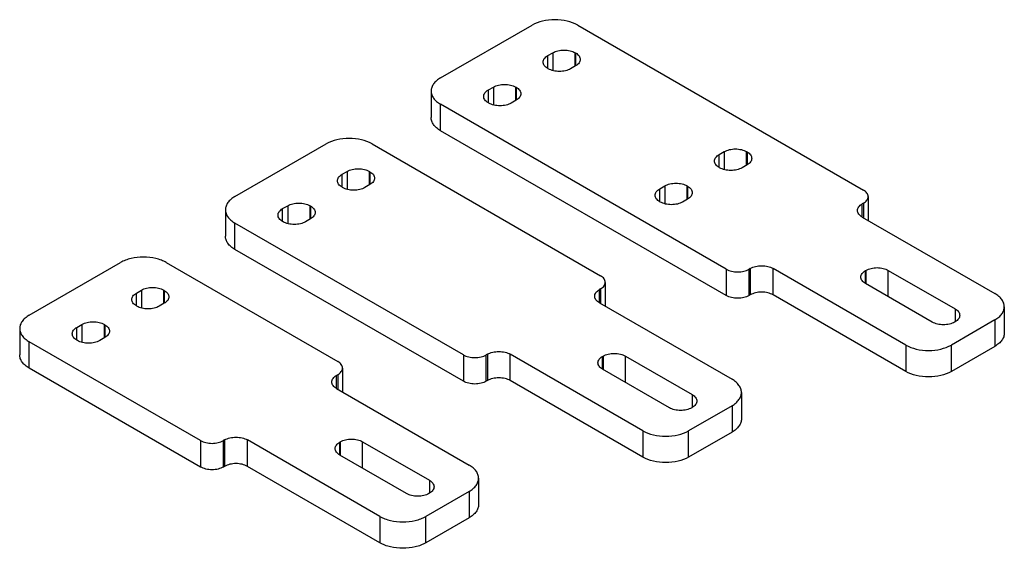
# Model space of a CAD drawing. Header units: millimetres. Extents: x 45 to 350, y 194 to 357.
import ezdxf

# ---------------------------------------------------------------- set-up
doc = ezdxf.new("R2010")
doc.units = ezdxf.units.MM
doc.header["$LTSCALE"] = 35.83421
doc.layers.get('0').update_dxf_attribs({"linetype": 'CONTINUOUS'})

msp = doc.modelspace()

# ---------------------------------------------------------------- linework, layer by layer
at = {"color": 7, "linetype": 'Continuous'}
for p, q in [((175.3, 339.34), (203.59, 355.67)), ((217.73, 355.67), (306.12, 304.64)), ((208.46, 346.24), (210.02, 347.14)), ((208.46, 342.24), (208.46, 346.24)), ((210.02, 347.14), (210.02, 341.69)), ((216.95, 342.97), (216.95, 347.14)), ((216.95, 347.14), (217.09, 347.06)), ((217.09, 347.06), (217.09, 343.06)), ((208.61, 342.16), (208.46, 342.24)), ((217.09, 343.06), (215.54, 342.16)), ((172.37, 335.26), (172.37, 327.09)), ((190.08, 335.63), (191.64, 336.52)), ((190.08, 331.63), (190.08, 335.63)), ((191.64, 336.52), (191.64, 331.07)), ((198.56, 332.36), (198.56, 336.52)), ((198.56, 336.52), (198.71, 336.44)), ((198.71, 336.44), (198.71, 332.44)), ((198.71, 332.44), (197.15, 331.54)), ((175.3, 323.01), (175.3, 331.18)), ((263.69, 280.15), (175.3, 331.18)), ((190.22, 331.54), (190.08, 331.63)), ((263.69, 271.98), (175.3, 323.01)), ((111.66, 302.6), (139.95, 318.93)), ((154.09, 318.93), (224.8, 278.11)), ((261.5, 315.62), (263.05, 316.52)), ((261.5, 311.62), (261.5, 315.62)), ((263.05, 316.52), (263.05, 311.07)), ((269.98, 312.36), (269.98, 316.52)), ((269.98, 316.52), (270.12, 316.44)), ((270.12, 316.44), (270.12, 312.44)), ((261.64, 311.54), (261.5, 311.62)), ((270.12, 312.44), (268.57, 311.54)), ((144.82, 309.5), (146.38, 310.4)), ((144.82, 305.5), (144.82, 309.5)), ((146.38, 310.4), (146.38, 304.95)), ((153.31, 306.23), (153.31, 310.4)), ((153.31, 310.4), (153.45, 310.32)), ((153.45, 310.32), (153.45, 306.31)), ((144.97, 305.42), (144.82, 305.5)), ((153.45, 306.31), (151.9, 305.42)), ((243.11, 305.01), (244.67, 305.91)), ((243.11, 301.01), (243.11, 305.01)), ((244.67, 305.91), (244.67, 300.45)), ((251.6, 301.74), (251.6, 305.91)), ((251.6, 305.91), (251.74, 305.82)), ((251.74, 305.82), (251.74, 301.82)), ((251.74, 301.82), (250.18, 300.93)), ((307.58, 302.6), (307.58, 295.22)), ((126.44, 298.88), (128, 299.78)), ((126.44, 294.88), (126.44, 298.88)), ((128, 299.78), (128, 294.33)), ((134.93, 295.62), (134.93, 299.78)), ((134.93, 299.78), (135.07, 299.7)), ((135.07, 299.7), (135.07, 295.7)), ((243.25, 300.93), (243.11, 301.01)), ((306.12, 300.56), (305.76, 300.35)), ((305.76, 296.27), (305.76, 300.35)), ((306.12, 300.56), (306.12, 296.07)), ((108.73, 298.52), (108.73, 290.35)), ((135.07, 295.7), (133.51, 294.8)), ((305.76, 296.27), (346.77, 272.59)), ((111.66, 286.27), (111.66, 294.43)), ((182.37, 253.61), (111.66, 294.43)), ((126.58, 294.8), (126.44, 294.88)), ((182.37, 245.45), (111.66, 286.27)), ((48.02, 265.86), (76.31, 282.19)), ((90.45, 282.19), (143.48, 251.57)), ((271.11, 280.35), (270.76, 280.15)), ((271.11, 280.35), (271.11, 272.19)), ((319.2, 256.67), (278.19, 280.35)), ((278.19, 272.19), (278.19, 280.35)), ((263.69, 280.15), (263.69, 271.98)), ((270.76, 271.98), (270.76, 280.15)), ((306.75, 279.7), (306.89, 279.78)), ((306.75, 275.7), (306.75, 279.7)), ((306.89, 279.78), (306.89, 275.62)), ((313.82, 279.78), (334.47, 267.86)), ((313.82, 271.61), (313.82, 279.78)), ((226.26, 276.06), (226.26, 268.69)), ((327.4, 263.78), (306.75, 275.7)), ((81.19, 272.76), (82.74, 273.66)), ((81.19, 268.76), (81.19, 272.76)), ((82.74, 273.66), (82.74, 268.17)), ((89.67, 269.49), (89.67, 273.66)), ((89.67, 273.66), (89.81, 273.57)), ((89.81, 273.57), (89.81, 269.57)), ((224.8, 274.02), (224.45, 273.82)), ((224.45, 269.74), (224.45, 273.82)), ((224.8, 274.02), (224.8, 269.53)), ((271.11, 272.19), (270.76, 271.98)), ((319.2, 248.51), (278.19, 272.19)), ((81.33, 268.67), (81.19, 268.76)), ((89.81, 269.57), (88.26, 268.67)), ((224.45, 269.74), (265.46, 246.06)), ((349.7, 268.51), (349.7, 260.35)), ((334.47, 267.86), (334.47, 263.86)), ((62.8, 262.14), (64.36, 263.04)), ((62.8, 258.14), (62.8, 262.14)), ((64.36, 263.04), (64.36, 257.55)), ((71.29, 258.88), (71.29, 263.04)), ((71.29, 263.04), (71.43, 262.96)), ((71.43, 262.96), (71.43, 258.96)), ((346.77, 264.43), (333.34, 256.67)), ((334.47, 263.86), (334.33, 263.78)), ((346.77, 264.43), (346.77, 256.26)), ((45.09, 261.78), (45.09, 253.61)), ((71.43, 258.96), (69.87, 258.06)), ((48.02, 249.53), (48.02, 257.69)), ((101.06, 227.07), (48.02, 257.69)), ((62.94, 258.06), (62.8, 258.14)), ((319.2, 256.67), (319.2, 248.51)), ((333.34, 248.51), (333.34, 256.67)), ((346.77, 256.26), (333.34, 248.51)), ((182.37, 253.61), (182.37, 245.45)), ((189.8, 253.81), (189.44, 253.61)), ((189.44, 245.45), (189.44, 253.61)), ((189.8, 253.81), (189.8, 245.65)), ((237.88, 230.14), (196.87, 253.81)), ((196.87, 245.65), (196.87, 253.81)), ((225.44, 253.16), (225.58, 253.24)), ((225.44, 249.16), (225.44, 253.16)), ((225.58, 253.24), (225.58, 249.08)), ((232.51, 253.24), (253.15, 241.32)), ((232.51, 245.08), (232.51, 253.24)), ((101.06, 218.91), (48.02, 249.53)), ((143.48, 247.49), (143.13, 247.28)), ((143.13, 243.2), (143.13, 247.28)), ((143.48, 247.49), (143.48, 243)), ((144.95, 249.53), (144.95, 242.15)), ((246.08, 237.24), (225.44, 249.16)), ((189.8, 245.65), (189.44, 245.45)), ((237.88, 221.97), (196.87, 245.65)), ((143.13, 243.2), (184.14, 219.52)), ((253.15, 241.32), (253.15, 237.32)), ((268.39, 241.98), (268.39, 233.81)), ((265.46, 237.89), (252.02, 230.14)), ((265.46, 237.89), (265.46, 229.73)), ((253.15, 237.32), (253.01, 237.24)), ((237.88, 230.14), (237.88, 221.97)), ((252.02, 221.97), (252.02, 230.14)), ((265.46, 229.73), (252.02, 221.97)), ((101.06, 227.07), (101.06, 218.91)), ((108.48, 227.28), (108.13, 227.07)), ((108.13, 218.91), (108.13, 227.07)), ((108.48, 227.28), (108.48, 219.11)), ((115.55, 219.11), (115.55, 227.28)), ((156.56, 203.6), (115.55, 227.28)), ((144.12, 226.63), (144.26, 226.71)), ((144.12, 222.62), (144.12, 226.63)), ((144.26, 226.71), (144.26, 222.54)), ((151.19, 226.71), (171.84, 214.79)), ((151.19, 218.54), (151.19, 226.71)), ((164.77, 210.7), (144.12, 222.62)), ((108.48, 219.11), (108.13, 218.91)), ((156.56, 195.44), (115.55, 219.11)), ((171.84, 214.79), (171.84, 210.79)), ((187.07, 215.44), (187.07, 207.27)), ((184.14, 211.36), (170.71, 203.6)), ((171.84, 210.79), (171.7, 210.7)), ((184.14, 211.36), (184.14, 203.19)), ((156.56, 203.6), (156.56, 195.44)), ((170.71, 195.44), (170.71, 203.6)), ((184.14, 203.19), (170.71, 195.44))]:
    msp.add_line(p, q, dxfattribs=at)
for points, knots in [([(217.73, 355.67), (216.72, 356.25), (214.39, 357.1), (210.66, 357.5), (206.92, 357.1), (204.59, 356.25), (203.59, 355.67)], [0, 0, 0, 0, 0.237229, 0.500001, 0.762772, 1, 1, 1, 1]), ([(210.02, 347.14), (210.51, 347.42), (211.66, 347.84), (213.48, 348.04), (215.31, 347.84), (216.46, 347.42), (216.95, 347.14)], [0, 0, 0, 0, 0.23724, 0.499999, 0.762759, 1, 1, 1, 1]), ([(207.03, 344.24), (207.03, 344.43), (207.1, 344.82), (207.39, 345.36), (207.86, 345.85), (208.25, 346.12), (208.46, 346.24)], [0, 0, 0, 0, 0.217782, 0.450909, 0.710295, 1, 1, 1, 1]), ([(208.46, 342.24), (208.25, 342.36), (207.86, 342.63), (207.39, 343.12), (207.1, 343.66), (207.03, 344.05), (207.03, 344.24)], [0, 0, 0, 0, 0.289705, 0.549092, 0.782218, 1, 1, 1, 1]), ([(217.09, 347.06), (217.31, 346.93), (217.7, 346.66), (218.16, 346.17), (218.46, 345.63), (218.53, 345.24), (218.53, 345.06)], [0, 0, 0, 0, 0.289705, 0.549092, 0.782218, 1, 1, 1, 1]), ([(218.53, 345.06), (218.53, 344.87), (218.46, 344.48), (218.16, 343.94), (217.7, 343.45), (217.31, 343.18), (217.09, 343.06)], [0, 0, 0, 0, 0.217782, 0.450909, 0.710295, 1, 1, 1, 1]), ([(215.54, 342.16), (215.04, 341.87), (213.9, 341.46), (212.07, 341.26), (210.24, 341.46), (209.1, 341.87), (208.61, 342.16)], [0, 0, 0, 0, 0.23724, 0.499999, 0.762759, 1, 1, 1, 1]), ([(175.3, 339.34), (174.86, 339.09), (174.07, 338.54), (173.11, 337.54), (172.51, 336.43), (172.37, 335.64), (172.37, 335.26)], [0, 0, 0, 0, 0.289778, 0.549072, 0.782227, 1, 1, 1, 1]), ([(172.37, 335.26), (172.37, 334.88), (172.51, 334.08), (173.11, 332.98), (174.07, 331.98), (174.86, 331.43), (175.3, 331.18)], [0, 0, 0, 0, 0.217772, 0.450927, 0.710222, 1, 1, 1, 1]), ([(188.64, 333.63), (188.64, 333.81), (188.71, 334.2), (189.01, 334.74), (189.47, 335.23), (189.86, 335.5), (190.08, 335.63)], [0, 0, 0, 0, 0.217782, 0.450909, 0.710295, 1, 1, 1, 1]), ([(191.64, 336.52), (192.13, 336.81), (193.27, 337.22), (195.1, 337.42), (196.93, 337.22), (198.07, 336.81), (198.56, 336.52)], [0, 0, 0, 0, 0.23724, 0.499999, 0.762759, 1, 1, 1, 1]), ([(198.71, 336.44), (198.92, 336.32), (199.31, 336.05), (199.78, 335.56), (200.07, 335.02), (200.14, 334.63), (200.14, 334.44)], [0, 0, 0, 0, 0.289705, 0.549092, 0.782218, 1, 1, 1, 1]), ([(190.08, 331.63), (189.86, 331.75), (189.47, 332.02), (189.01, 332.51), (188.71, 333.05), (188.64, 333.44), (188.64, 333.63)], [0, 0, 0, 0, 0.289705, 0.549092, 0.782218, 1, 1, 1, 1]), ([(200.14, 334.44), (200.14, 334.26), (200.07, 333.87), (199.78, 333.32), (199.31, 332.84), (198.92, 332.57), (198.71, 332.44)], [0, 0, 0, 0, 0.217782, 0.450909, 0.710295, 1, 1, 1, 1]), ([(197.15, 331.54), (196.66, 331.26), (195.51, 330.85), (193.69, 330.65), (191.86, 330.85), (190.71, 331.26), (190.22, 331.54)], [0, 0, 0, 0, 0.23724, 0.499999, 0.762759, 1, 1, 1, 1]), ([(175.3, 323.01), (174.86, 323.26), (174.07, 323.81), (173.11, 324.81), (172.51, 325.92), (172.37, 326.71), (172.37, 327.09)], [0, 0, 0, 0, 0.289778, 0.549073, 0.782228, 1, 1, 1, 1]), ([(154.09, 318.93), (153.08, 319.51), (150.75, 320.35), (147.02, 320.76), (143.28, 320.35), (140.95, 319.51), (139.95, 318.93)], [0, 0, 0, 0, 0.237227, 0.500001, 0.762774, 1, 1, 1, 1]), ([(263.05, 316.52), (263.55, 316.8), (264.69, 317.22), (266.52, 317.42), (268.35, 317.22), (269.49, 316.8), (269.98, 316.52)], [0, 0, 0, 0, 0.23724, 0.499999, 0.762759, 1, 1, 1, 1]), ([(260.06, 313.62), (260.06, 313.81), (260.13, 314.2), (260.43, 314.74), (260.89, 315.23), (261.28, 315.5), (261.5, 315.62)], [0, 0, 0, 0, 0.217782, 0.450909, 0.710295, 1, 1, 1, 1]), ([(270.12, 316.44), (270.34, 316.32), (270.73, 316.05), (271.2, 315.56), (271.49, 315.01), (271.56, 314.63), (271.56, 314.44)], [0, 0, 0, 0, 0.289705, 0.549092, 0.782218, 1, 1, 1, 1]), ([(271.56, 314.44), (271.56, 314.25), (271.49, 313.86), (271.2, 313.32), (270.73, 312.83), (270.34, 312.56), (270.12, 312.44)], [0, 0, 0, 0, 0.217782, 0.450909, 0.710295, 1, 1, 1, 1]), ([(146.38, 310.4), (146.87, 310.68), (148.02, 311.1), (149.85, 311.29), (151.67, 311.1), (152.82, 310.68), (153.31, 310.4)], [0, 0, 0, 0, 0.23724, 0.499999, 0.762759, 1, 1, 1, 1]), ([(261.5, 311.62), (261.28, 311.75), (260.89, 312.01), (260.43, 312.5), (260.13, 313.05), (260.06, 313.44), (260.06, 313.62)], [0, 0, 0, 0, 0.289705, 0.549092, 0.782218, 1, 1, 1, 1]), ([(268.57, 311.54), (268.08, 311.26), (266.93, 310.84), (265.1, 310.64), (263.27, 310.84), (262.13, 311.26), (261.64, 311.54)], [0, 0, 0, 0, 0.23724, 0.499999, 0.762759, 1, 1, 1, 1]), ([(143.39, 307.5), (143.39, 307.69), (143.46, 308.07), (143.75, 308.62), (144.22, 309.11), (144.61, 309.37), (144.82, 309.5)], [0, 0, 0, 0, 0.217782, 0.450909, 0.710295, 1, 1, 1, 1]), ([(153.45, 310.32), (153.67, 310.19), (154.06, 309.92), (154.52, 309.43), (154.82, 308.89), (154.89, 308.5), (154.89, 308.31)], [0, 0, 0, 0, 0.289705, 0.549092, 0.782218, 1, 1, 1, 1]), ([(154.89, 308.31), (154.89, 308.13), (154.82, 307.74), (154.52, 307.2), (154.06, 306.71), (153.67, 306.44), (153.45, 306.31)], [0, 0, 0, 0, 0.217782, 0.450909, 0.710295, 1, 1, 1, 1]), ([(144.82, 305.5), (144.61, 305.62), (144.22, 305.89), (143.75, 306.38), (143.46, 306.92), (143.39, 307.31), (143.39, 307.5)], [0, 0, 0, 0, 0.289705, 0.549092, 0.782218, 1, 1, 1, 1]), ([(151.9, 305.42), (151.4, 305.13), (150.26, 304.72), (148.43, 304.52), (146.6, 304.72), (145.46, 305.13), (144.97, 305.42)], [0, 0, 0, 0, 0.23724, 0.499999, 0.762759, 1, 1, 1, 1]), ([(241.68, 303.01), (241.68, 303.19), (241.75, 303.58), (242.04, 304.13), (242.51, 304.62), (242.9, 304.88), (243.11, 305.01)], [0, 0, 0, 0, 0.217782, 0.450909, 0.710295, 1, 1, 1, 1]), ([(244.67, 305.91), (245.16, 306.19), (246.3, 306.6), (248.13, 306.8), (249.96, 306.6), (251.11, 306.19), (251.6, 305.91)], [0, 0, 0, 0, 0.23724, 0.499999, 0.762759, 1, 1, 1, 1]), ([(251.74, 305.82), (251.95, 305.7), (252.34, 305.43), (252.81, 304.94), (253.11, 304.4), (253.17, 304.01), (253.17, 303.82)], [0, 0, 0, 0, 0.289705, 0.549092, 0.782218, 1, 1, 1, 1]), ([(307.58, 302.6), (307.58, 302.79), (307.51, 303.19), (307.21, 303.74), (306.73, 304.24), (306.34, 304.51), (306.12, 304.64)], [0, 0, 0, 0, 0.217782, 0.450908, 0.710295, 1, 1, 1, 1]), ([(111.66, 302.6), (111.22, 302.35), (110.43, 301.8), (109.48, 300.8), (108.87, 299.69), (108.73, 298.9), (108.73, 298.52)], [0, 0, 0, 0, 0.289774, 0.549068, 0.782225, 1, 1, 1, 1]), ([(243.11, 301.01), (242.9, 301.13), (242.51, 301.4), (242.04, 301.89), (241.75, 302.43), (241.68, 302.82), (241.68, 303.01)], [0, 0, 0, 0, 0.289705, 0.549092, 0.782218, 1, 1, 1, 1]), ([(253.17, 303.82), (253.17, 303.64), (253.11, 303.25), (252.81, 302.71), (252.34, 302.22), (251.95, 301.95), (251.74, 301.82)], [0, 0, 0, 0, 0.217782, 0.450909, 0.710295, 1, 1, 1, 1]), ([(306.12, 300.56), (306.34, 300.69), (306.73, 300.96), (307.21, 301.46), (307.51, 302.01), (307.58, 302.41), (307.58, 302.6)], [0, 0, 0, 0, 0.289705, 0.549091, 0.782218, 1, 1, 1, 1]), ([(125.01, 296.88), (125.01, 297.07), (125.07, 297.46), (125.37, 298), (125.84, 298.49), (126.23, 298.76), (126.44, 298.88)], [0, 0, 0, 0, 0.217782, 0.450909, 0.710295, 1, 1, 1, 1]), ([(128, 299.78), (128.49, 300.07), (129.63, 300.48), (131.46, 300.68), (133.29, 300.48), (134.43, 300.07), (134.93, 299.78)], [0, 0, 0, 0, 0.23724, 0.499999, 0.762759, 1, 1, 1, 1]), ([(135.07, 299.7), (135.28, 299.58), (135.67, 299.31), (136.14, 298.82), (136.43, 298.28), (136.5, 297.89), (136.5, 297.7)], [0, 0, 0, 0, 0.289705, 0.549092, 0.782218, 1, 1, 1, 1]), ([(250.18, 300.93), (249.69, 300.64), (248.55, 300.23), (246.72, 300.03), (244.89, 300.23), (243.75, 300.64), (243.25, 300.93)], [0, 0, 0, 0, 0.23724, 0.499999, 0.762759, 1, 1, 1, 1]), ([(304.3, 298.31), (304.3, 298.5), (304.37, 298.9), (304.67, 299.45), (305.15, 299.95), (305.54, 300.23), (305.76, 300.35)], [0, 0, 0, 0, 0.217782, 0.450909, 0.710295, 1, 1, 1, 1]), ([(108.73, 298.52), (108.73, 298.14), (108.87, 297.34), (109.48, 296.24), (110.43, 295.24), (111.22, 294.69), (111.66, 294.43)], [0, 0, 0, 0, 0.217774, 0.450931, 0.710226, 1, 1, 1, 1]), ([(126.44, 294.88), (126.23, 295.01), (125.84, 295.28), (125.37, 295.77), (125.07, 296.31), (125.01, 296.7), (125.01, 296.88)], [0, 0, 0, 0, 0.289705, 0.549092, 0.782218, 1, 1, 1, 1]), ([(136.5, 297.7), (136.5, 297.51), (136.43, 297.12), (136.14, 296.58), (135.67, 296.09), (135.28, 295.82), (135.07, 295.7)], [0, 0, 0, 0, 0.217782, 0.450909, 0.710295, 1, 1, 1, 1]), ([(305.76, 296.27), (305.54, 296.4), (305.15, 296.67), (304.67, 297.17), (304.37, 297.73), (304.3, 298.12), (304.3, 298.31)], [0, 0, 0, 0, 0.289705, 0.549092, 0.782218, 1, 1, 1, 1]), ([(133.51, 294.8), (133.02, 294.52), (131.88, 294.1), (130.05, 293.91), (128.22, 294.1), (127.07, 294.52), (126.58, 294.8)], [0, 0, 0, 0, 0.23724, 0.499999, 0.762759, 1, 1, 1, 1]), ([(111.66, 286.27), (111.22, 286.52), (110.43, 287.07), (109.48, 288.07), (108.87, 289.18), (108.73, 289.97), (108.73, 290.35)], [0, 0, 0, 0, 0.289774, 0.549069, 0.782226, 1, 1, 1, 1]), ([(90.45, 282.19), (89.96, 282.47), (88.91, 282.96), (86.56, 283.67), (83.38, 284.02), (80.2, 283.67), (77.85, 282.96), (76.79, 282.47), (76.31, 282.19)], [0, 0, 0, 0, 0.114257, 0.237539, 0.500001, 0.762462, 0.885744, 1, 1, 1, 1]), ([(271.11, 280.35), (271.62, 280.64), (272.78, 281.06), (274.65, 281.27), (276.52, 281.06), (277.68, 280.64), (278.19, 280.35)], [0, 0, 0, 0, 0.23724, 0.499999, 0.762759, 1, 1, 1, 1]), ([(306.89, 279.78), (307.39, 280.06), (308.53, 280.48), (310.36, 280.68), (312.19, 280.48), (313.33, 280.06), (313.82, 279.78)], [0, 0, 0, 0, 0.23724, 0.499999, 0.762759, 1, 1, 1, 1]), ([(226.26, 276.06), (226.26, 276.25), (226.19, 276.65), (225.89, 277.2), (225.42, 277.7), (225.02, 277.98), (224.8, 278.11)], [0, 0, 0, 0, 0.217782, 0.450908, 0.710295, 1, 1, 1, 1]), ([(263.69, 280.15), (264.19, 279.86), (265.36, 279.43), (267.23, 279.23), (269.09, 279.43), (270.26, 279.86), (270.76, 280.15)], [0, 0, 0, 0, 0.237241, 0.5, 0.76276, 1, 1, 1, 1]), ([(305.32, 277.7), (305.32, 277.88), (305.39, 278.27), (305.68, 278.81), (306.15, 279.3), (306.54, 279.57), (306.75, 279.7)], [0, 0, 0, 0, 0.217782, 0.450909, 0.710295, 1, 1, 1, 1]), ([(306.75, 275.7), (306.54, 275.82), (306.15, 276.09), (305.68, 276.58), (305.39, 277.12), (305.32, 277.51), (305.32, 277.7)], [0, 0, 0, 0, 0.289705, 0.549092, 0.782218, 1, 1, 1, 1]), ([(82.74, 273.66), (83.23, 273.94), (84.38, 274.35), (86.21, 274.55), (88.04, 274.35), (89.18, 273.94), (89.67, 273.66)], [0, 0, 0, 0, 0.237228, 0.499999, 0.762771, 1, 1, 1, 1]), ([(224.8, 274.02), (225.02, 274.15), (225.42, 274.42), (225.89, 274.92), (226.19, 275.48), (226.26, 275.87), (226.26, 276.06)], [0, 0, 0, 0, 0.289705, 0.549091, 0.782218, 1, 1, 1, 1]), ([(79.75, 270.76), (79.75, 270.94), (79.82, 271.33), (80.11, 271.87), (80.58, 272.36), (80.97, 272.63), (81.19, 272.76)], [0, 0, 0, 0, 0.217773, 0.450928, 0.710222, 1, 1, 1, 1]), ([(89.81, 273.57), (90.03, 273.45), (90.42, 273.18), (90.88, 272.69), (91.18, 272.15), (91.25, 271.76), (91.25, 271.57)], [0, 0, 0, 0, 0.289778, 0.549073, 0.782228, 1, 1, 1, 1]), ([(91.25, 271.57), (91.25, 271.39), (91.18, 271), (90.88, 270.46), (90.42, 269.97), (90.03, 269.7), (89.81, 269.57)], [0, 0, 0, 0, 0.217773, 0.450928, 0.710222, 1, 1, 1, 1]), ([(222.98, 271.78), (222.98, 271.97), (223.05, 272.36), (223.35, 272.92), (223.83, 273.42), (224.23, 273.69), (224.45, 273.82)], [0, 0, 0, 0, 0.217782, 0.450909, 0.710295, 1, 1, 1, 1]), ([(224.45, 269.74), (224.23, 269.86), (223.83, 270.14), (223.35, 270.64), (223.05, 271.19), (222.98, 271.59), (222.98, 271.78)], [0, 0, 0, 0, 0.289705, 0.549092, 0.782218, 1, 1, 1, 1]), ([(270.76, 271.98), (270.26, 271.69), (269.09, 271.27), (267.23, 271.07), (265.36, 271.27), (264.19, 271.69), (263.69, 271.98)], [0, 0, 0, 0, 0.23724, 0.499999, 0.762759, 1, 1, 1, 1]), ([(278.19, 272.19), (277.68, 272.48), (276.52, 272.9), (274.65, 273.1), (272.78, 272.9), (271.62, 272.48), (271.11, 272.19)], [0, 0, 0, 0, 0.237241, 0.5, 0.76276, 1, 1, 1, 1]), ([(349.7, 268.51), (349.7, 268.89), (349.56, 269.69), (348.96, 270.79), (348.01, 271.79), (347.21, 272.34), (346.77, 272.59)], [0, 0, 0, 0, 0.217772, 0.450927, 0.710222, 1, 1, 1, 1]), ([(81.19, 268.76), (80.97, 268.88), (80.58, 269.15), (80.11, 269.64), (79.82, 270.18), (79.75, 270.57), (79.75, 270.76)], [0, 0, 0, 0, 0.289778, 0.549073, 0.782228, 1, 1, 1, 1]), ([(88.26, 268.67), (87.76, 268.39), (86.62, 267.98), (84.79, 267.78), (82.96, 267.98), (81.82, 268.39), (81.33, 268.67)], [0, 0, 0, 0, 0.237228, 0.499999, 0.762771, 1, 1, 1, 1]), ([(346.77, 264.43), (347.21, 264.68), (348.01, 265.23), (348.96, 266.23), (349.56, 267.34), (349.7, 268.13), (349.7, 268.51)], [0, 0, 0, 0, 0.289778, 0.549072, 0.782227, 1, 1, 1, 1]), ([(48.02, 265.86), (47.58, 265.6), (46.79, 265.06), (45.84, 264.06), (45.23, 262.95), (45.09, 262.16), (45.09, 261.78)], [0, 0, 0, 0, 0.289802, 0.549052, 0.782229, 1, 1, 1, 1]), ([(334.47, 267.86), (334.69, 267.73), (335.08, 267.47), (335.54, 266.98), (335.84, 266.43), (335.91, 266.04), (335.91, 265.86)], [0, 0, 0, 0, 0.289705, 0.549092, 0.782218, 1, 1, 1, 1]), ([(335.91, 265.86), (335.91, 265.67), (335.84, 265.28), (335.54, 264.74), (335.08, 264.25), (334.69, 263.98), (334.47, 263.86)], [0, 0, 0, 0, 0.217782, 0.450909, 0.710295, 1, 1, 1, 1]), ([(61.37, 260.14), (61.37, 260.33), (61.43, 260.72), (61.73, 261.26), (62.2, 261.75), (62.59, 262.02), (62.8, 262.14)], [0, 0, 0, 0, 0.217773, 0.450928, 0.710222, 1, 1, 1, 1]), ([(64.36, 263.04), (64.85, 263.32), (65.99, 263.74), (67.82, 263.94), (69.65, 263.74), (70.79, 263.32), (71.29, 263.04)], [0, 0, 0, 0, 0.237228, 0.499999, 0.762771, 1, 1, 1, 1]), ([(71.43, 262.96), (71.64, 262.83), (72.03, 262.57), (72.5, 262.08), (72.79, 261.53), (72.86, 261.15), (72.86, 260.96)], [0, 0, 0, 0, 0.289778, 0.549073, 0.782228, 1, 1, 1, 1]), ([(334.33, 263.78), (333.84, 263.49), (332.69, 263.08), (330.87, 262.88), (329.04, 263.08), (327.89, 263.49), (327.4, 263.78)], [0, 0, 0, 0, 0.23724, 0.499999, 0.762759, 1, 1, 1, 1]), ([(45.09, 261.78), (45.09, 261.39), (45.23, 260.6), (45.84, 259.49), (46.79, 258.49), (47.58, 257.95), (48.02, 257.69)], [0, 0, 0, 0, 0.21777, 0.450948, 0.710198, 1, 1, 1, 1]), ([(62.8, 258.14), (62.59, 258.27), (62.2, 258.53), (61.73, 259.02), (61.43, 259.57), (61.37, 259.96), (61.37, 260.14)], [0, 0, 0, 0, 0.289778, 0.549073, 0.782228, 1, 1, 1, 1]), ([(72.86, 260.96), (72.86, 260.77), (72.79, 260.38), (72.5, 259.84), (72.03, 259.35), (71.64, 259.08), (71.43, 258.96)], [0, 0, 0, 0, 0.217773, 0.450928, 0.710222, 1, 1, 1, 1]), ([(349.7, 260.35), (349.7, 259.97), (349.56, 259.17), (348.96, 258.07), (348.01, 257.07), (347.21, 256.52), (346.77, 256.26)], [0, 0, 0, 0, 0.217773, 0.450928, 0.710222, 1, 1, 1, 1]), ([(69.87, 258.06), (69.38, 257.78), (68.24, 257.36), (66.41, 257.16), (64.58, 257.36), (63.43, 257.78), (62.94, 258.06)], [0, 0, 0, 0, 0.237228, 0.499999, 0.762771, 1, 1, 1, 1]), ([(319.2, 256.67), (320.2, 256.09), (322.54, 255.25), (326.27, 254.84), (330, 255.25), (332.34, 256.09), (333.34, 256.67)], [0, 0, 0, 0, 0.237229, 0.500001, 0.762772, 1, 1, 1, 1]), ([(48.02, 249.53), (47.58, 249.78), (46.79, 250.33), (45.84, 251.33), (45.23, 252.44), (45.09, 253.23), (45.09, 253.61)], [0, 0, 0, 0, 0.289802, 0.549052, 0.78223, 1, 1, 1, 1]), ([(182.37, 253.61), (182.87, 253.32), (184.04, 252.9), (185.91, 252.7), (187.77, 252.9), (188.94, 253.32), (189.44, 253.61)], [0, 0, 0, 0, 0.237241, 0.5, 0.76276, 1, 1, 1, 1]), ([(189.8, 253.81), (190.3, 254.1), (191.47, 254.53), (193.33, 254.73), (195.2, 254.53), (196.37, 254.1), (196.87, 253.81)], [0, 0, 0, 0, 0.23724, 0.499999, 0.762759, 1, 1, 1, 1]), ([(224, 251.16), (224, 251.35), (224.07, 251.74), (224.36, 252.28), (224.83, 252.77), (225.22, 253.04), (225.44, 253.16)], [0, 0, 0, 0, 0.217782, 0.450909, 0.710295, 1, 1, 1, 1]), ([(225.58, 253.24), (226.07, 253.53), (227.21, 253.94), (229.04, 254.14), (230.87, 253.94), (232.01, 253.53), (232.51, 253.24)], [0, 0, 0, 0, 0.23724, 0.499999, 0.762759, 1, 1, 1, 1]), ([(144.95, 249.53), (144.95, 249.72), (144.88, 250.12), (144.57, 250.67), (144.1, 251.17), (143.7, 251.44), (143.48, 251.57)], [0, 0, 0, 0, 0.217772, 0.450927, 0.710222, 1, 1, 1, 1]), ([(225.44, 249.16), (225.22, 249.28), (224.83, 249.55), (224.36, 250.04), (224.07, 250.59), (224, 250.97), (224, 251.16)], [0, 0, 0, 0, 0.289705, 0.549092, 0.782218, 1, 1, 1, 1]), ([(141.66, 245.24), (141.66, 245.43), (141.73, 245.83), (142.04, 246.38), (142.51, 246.88), (142.91, 247.16), (143.13, 247.28)], [0, 0, 0, 0, 0.217773, 0.450928, 0.710222, 1, 1, 1, 1]), ([(143.48, 247.49), (143.7, 247.61), (144.1, 247.89), (144.57, 248.39), (144.88, 248.94), (144.95, 249.34), (144.95, 249.53)], [0, 0, 0, 0, 0.289778, 0.549072, 0.782227, 1, 1, 1, 1]), ([(333.34, 248.51), (332.34, 247.93), (330, 247.08), (326.27, 246.68), (322.54, 247.08), (320.2, 247.93), (319.2, 248.51)], [0, 0, 0, 0, 0.237228, 0.499999, 0.762771, 1, 1, 1, 1]), ([(143.13, 243.2), (142.91, 243.33), (142.51, 243.6), (142.04, 244.1), (141.73, 244.65), (141.66, 245.05), (141.66, 245.24)], [0, 0, 0, 0, 0.289778, 0.549073, 0.782228, 1, 1, 1, 1]), ([(189.44, 245.45), (188.94, 245.16), (187.77, 244.73), (185.91, 244.53), (184.04, 244.73), (182.87, 245.16), (182.37, 245.45)], [0, 0, 0, 0, 0.23724, 0.499999, 0.762759, 1, 1, 1, 1]), ([(196.87, 245.65), (196.37, 245.94), (195.2, 246.36), (193.33, 246.56), (191.47, 246.36), (190.3, 245.94), (189.8, 245.65)], [0, 0, 0, 0, 0.237241, 0.5, 0.76276, 1, 1, 1, 1]), ([(268.39, 241.98), (268.39, 242.36), (268.25, 243.15), (267.64, 244.26), (266.69, 245.26), (265.9, 245.8), (265.46, 246.06)], [0, 0, 0, 0, 0.217774, 0.450931, 0.710226, 1, 1, 1, 1]), ([(253.15, 241.32), (253.37, 241.2), (253.76, 240.93), (254.23, 240.44), (254.52, 239.9), (254.59, 239.51), (254.59, 239.32)], [0, 0, 0, 0, 0.289705, 0.549092, 0.782218, 1, 1, 1, 1]), ([(265.46, 237.89), (265.9, 238.15), (266.69, 238.69), (267.64, 239.7), (268.25, 240.8), (268.39, 241.59), (268.39, 241.98)], [0, 0, 0, 0, 0.289774, 0.549068, 0.782225, 1, 1, 1, 1]), ([(254.59, 239.32), (254.59, 239.14), (254.52, 238.75), (254.23, 238.2), (253.76, 237.71), (253.37, 237.45), (253.15, 237.32)], [0, 0, 0, 0, 0.217782, 0.450909, 0.710295, 1, 1, 1, 1]), ([(253.01, 237.24), (252.52, 236.96), (251.38, 236.54), (249.55, 236.34), (247.72, 236.54), (246.58, 236.96), (246.08, 237.24)], [0, 0, 0, 0, 0.23724, 0.499999, 0.762759, 1, 1, 1, 1]), ([(268.39, 233.81), (268.39, 233.43), (268.25, 232.64), (267.64, 231.53), (266.69, 230.53), (265.9, 229.98), (265.46, 229.73)], [0, 0, 0, 0, 0.217775, 0.450932, 0.710226, 1, 1, 1, 1]), ([(237.88, 230.14), (238.88, 229.56), (241.22, 228.71), (244.95, 228.31), (248.68, 228.71), (251.02, 229.56), (252.02, 230.14)], [0, 0, 0, 0, 0.237227, 0.500001, 0.762774, 1, 1, 1, 1]), ([(101.06, 227.07), (101.56, 226.78), (102.72, 226.36), (104.59, 226.16), (106.46, 226.36), (107.62, 226.78), (108.13, 227.07)], [0, 0, 0, 0, 0.237229, 0.500001, 0.762772, 1, 1, 1, 1]), ([(108.48, 227.28), (108.98, 227.57), (110.15, 227.99), (112.02, 228.19), (113.88, 227.99), (115.05, 227.57), (115.55, 227.28)], [0, 0, 0, 0, 0.237228, 0.499999, 0.762771, 1, 1, 1, 1]), ([(142.68, 224.63), (142.68, 224.81), (142.75, 225.2), (143.05, 225.74), (143.51, 226.23), (143.9, 226.5), (144.12, 226.63)], [0, 0, 0, 0, 0.217773, 0.450928, 0.710222, 1, 1, 1, 1]), ([(144.26, 226.71), (144.75, 226.99), (145.9, 227.41), (147.72, 227.6), (149.55, 227.41), (150.7, 226.99), (151.19, 226.71)], [0, 0, 0, 0, 0.237228, 0.499999, 0.762771, 1, 1, 1, 1]), ([(144.12, 222.62), (143.9, 222.75), (143.51, 223.02), (143.05, 223.51), (142.75, 224.05), (142.68, 224.44), (142.68, 224.63)], [0, 0, 0, 0, 0.289778, 0.549073, 0.782228, 1, 1, 1, 1]), ([(115.55, 219.11), (115.05, 219.4), (113.88, 219.83), (112.02, 220.03), (110.15, 219.83), (108.98, 219.4), (108.48, 219.11)], [0, 0, 0, 0, 0.237229, 0.500001, 0.762772, 1, 1, 1, 1]), ([(187.07, 215.44), (187.07, 215.82), (186.93, 216.61), (186.33, 217.72), (185.38, 218.72), (184.58, 219.27), (184.14, 219.52)], [0, 0, 0, 0, 0.21777, 0.450948, 0.710198, 1, 1, 1, 1]), ([(252.02, 221.97), (251.02, 221.39), (248.68, 220.55), (244.95, 220.14), (241.22, 220.55), (238.88, 221.39), (237.88, 221.97)], [0, 0, 0, 0, 0.237226, 0.499999, 0.762773, 1, 1, 1, 1]), ([(108.13, 218.91), (107.62, 218.62), (106.46, 218.2), (104.59, 217.99), (102.72, 218.2), (101.56, 218.62), (101.06, 218.91)], [0, 0, 0, 0, 0.237228, 0.499999, 0.762771, 1, 1, 1, 1]), ([(171.84, 214.79), (172.05, 214.66), (172.44, 214.39), (172.91, 213.9), (173.2, 213.36), (173.27, 212.97), (173.27, 212.79)], [0, 0, 0, 0, 0.289778, 0.549073, 0.782228, 1, 1, 1, 1]), ([(184.14, 211.36), (184.58, 211.61), (185.38, 212.16), (186.33, 213.16), (186.93, 214.26), (187.07, 215.06), (187.07, 215.44)], [0, 0, 0, 0, 0.289802, 0.549052, 0.782229, 1, 1, 1, 1]), ([(171.7, 210.7), (171.2, 210.42), (170.06, 210.01), (168.23, 209.81), (166.4, 210.01), (165.26, 210.42), (164.77, 210.7)], [0, 0, 0, 0, 0.237228, 0.499999, 0.762771, 1, 1, 1, 1]), ([(173.27, 212.79), (173.27, 212.6), (173.2, 212.21), (172.91, 211.67), (172.44, 211.18), (172.05, 210.91), (171.84, 210.79)], [0, 0, 0, 0, 0.217773, 0.450928, 0.710222, 1, 1, 1, 1]), ([(187.07, 207.27), (187.07, 206.89), (186.93, 206.1), (186.33, 204.99), (185.38, 203.99), (184.58, 203.45), (184.14, 203.19)], [0, 0, 0, 0, 0.217771, 0.450948, 0.710198, 1, 1, 1, 1]), ([(156.56, 203.6), (157.05, 203.32), (158.11, 202.83), (160.45, 202.12), (163.63, 201.77), (166.82, 202.12), (169.16, 202.83), (170.22, 203.32), (170.71, 203.6)], [0, 0, 0, 0, 0.114257, 0.237539, 0.500001, 0.762462, 0.885744, 1, 1, 1, 1]), ([(170.71, 195.44), (170.22, 195.16), (169.16, 194.66), (166.82, 193.95), (163.63, 193.6), (160.45, 193.95), (158.11, 194.66), (157.05, 195.16), (156.56, 195.44)], [0, 0, 0, 0, 0.114256, 0.237538, 0.499999, 0.762461, 0.885743, 1, 1, 1, 1])]:
    msp.add_open_spline(points, degree=3, knots=knots, dxfattribs=at)

doc.saveas('drawing.dxf')
